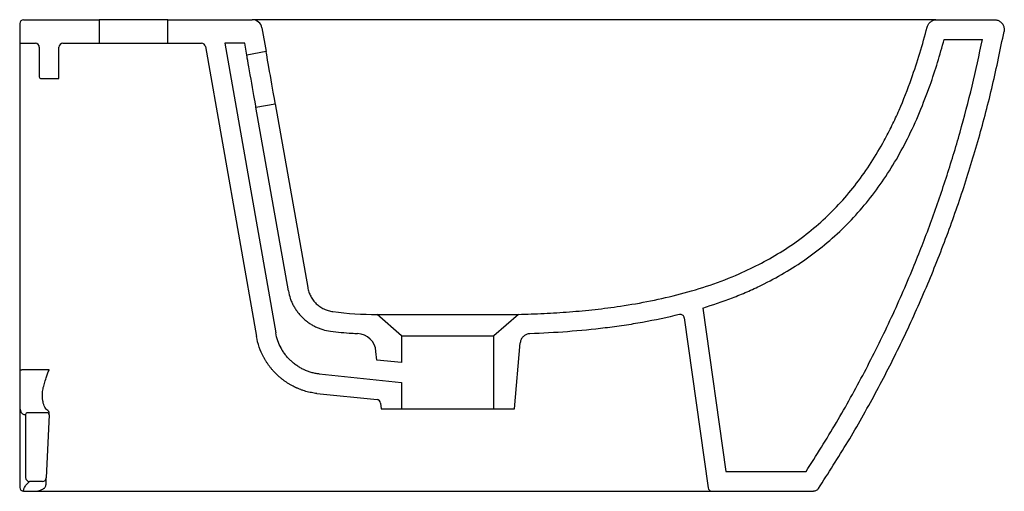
# Model space of a CAD drawing. Header units: millimetres. Extents: x 4583.915 to 4584.416, y 2497.6 to 2497.84.
import ezdxf

# ---------------------------------------------------------------- set-up
doc = ezdxf.new("R2010")
doc.units = ezdxf.units.MM
doc.layers.add('SANINDUSA', color=3, linetype='Continuous')

msp = doc.modelspace()

# ---------------------------------------------------------------- linework, layer by layer
at = {"layer": 'SANINDUSA'}
for p, q in [((4583.915052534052, 2497.838257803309), (4583.915052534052, 2497.829257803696)), ((4583.917052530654, 2497.840257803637), (4583.955552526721, 2497.840257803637)), ((4583.955552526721, 2497.840257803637), (4583.955552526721, 2497.828257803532)), ((4583.990552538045, 2497.840257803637), (4583.955552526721, 2497.840257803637)), ((4583.990552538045, 2497.828257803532), (4583.990552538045, 2497.840257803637)), ((4583.990552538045, 2497.840257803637), (4584.03348297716, 2497.840257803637)), ((4584.38199798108, 2497.840257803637), (4584.411430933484, 2497.840257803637)), ((4584.038407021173, 2497.836126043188), (4584.040543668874, 2497.824008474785)), ((4583.916052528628, 2497.828257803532), (4583.923052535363, 2497.828257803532)), ((4583.937052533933, 2497.828257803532), (4583.955552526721, 2497.828257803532)), ((4583.955552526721, 2497.828257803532), (4583.990552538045, 2497.828257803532)), ((4583.990552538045, 2497.828257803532), (4584.007653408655, 2497.828257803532)), ((4584.029640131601, 2497.828257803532), (4584.019485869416, 2497.828257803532)), ((4584.019485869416, 2497.828257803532), (4584.045482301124, 2497.680824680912)), ((4584.030695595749, 2497.822271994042), (4584.029640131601, 2497.828257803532)), ((4584.385859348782, 2497.83025780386), (4584.405351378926, 2497.83025780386)), ((4583.925052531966, 2497.826257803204), (4583.925052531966, 2497.811257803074)), ((4583.93505252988, 2497.81025780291), (4583.93505252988, 2497.826257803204)), ((4584.009623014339, 2497.826605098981), (4584.035634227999, 2497.679088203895)), ((4584.040543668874, 2497.824008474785), (4584.030695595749, 2497.822271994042)), ((4583.915052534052, 2497.814652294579), (4583.915052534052, 2497.780878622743)), ((4583.926052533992, 2497.81025780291), (4583.93505252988, 2497.81025780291)), ((4584.035384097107, 2497.795682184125), (4584.045232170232, 2497.797418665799)), ((4584.051859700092, 2497.702244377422), (4584.035384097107, 2497.795682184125)), ((4584.045232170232, 2497.797418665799), (4584.061707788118, 2497.70398085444)), ((4583.915052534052, 2497.780878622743), (4583.915052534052, 2497.662093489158)), ((4584.262875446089, 2497.693508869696), (4584.274574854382, 2497.610263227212)), ((4584.109552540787, 2497.679406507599), (4584.097068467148, 2497.690258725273)), ((4584.169052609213, 2497.69027266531), (4584.156552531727, 2497.679406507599)), ((4584.253472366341, 2497.688562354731), (4584.265640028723, 2497.60198487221)), ((4584.109552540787, 2497.679406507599), (4584.156552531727, 2497.679406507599)), ((4584.109552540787, 2497.679406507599), (4584.109552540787, 2497.66575351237)), ((4584.156552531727, 2497.642257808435), (4584.156552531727, 2497.679406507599)), ((4584.167052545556, 2497.642257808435), (4584.169994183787, 2497.67588087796)), ((4584.096884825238, 2497.667034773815), (4584.096501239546, 2497.671419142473)), ((4584.109552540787, 2497.66575351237), (4584.096884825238, 2497.667034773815)), ((4583.930001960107, 2497.662006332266), (4583.916101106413, 2497.662006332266)), ((4584.067502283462, 2497.65995560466), (4584.109552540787, 2497.65570248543)), ((4584.109552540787, 2497.65570248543), (4584.109552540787, 2497.642257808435)), ((4583.926610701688, 2497.649106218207), (4583.926636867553, 2497.649806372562)), ((4584.066404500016, 2497.650015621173), (4584.097012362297, 2497.646919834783)), ((4583.915052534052, 2497.644088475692), (4583.915052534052, 2497.602702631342)), ((4584.098803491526, 2497.645104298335), (4584.099052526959, 2497.642257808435)), ((4583.917585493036, 2497.639263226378), (4583.918052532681, 2497.639263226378)), ((4583.918052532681, 2497.639263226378), (4583.918052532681, 2497.607263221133)), ((4583.929007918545, 2497.640263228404), (4583.919052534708, 2497.640263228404)), ((4583.930006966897, 2497.639219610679), (4583.928607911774, 2497.607175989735)), ((4584.099052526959, 2497.642257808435), (4584.109552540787, 2497.642257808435)), ((4584.109552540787, 2497.642257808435), (4584.156552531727, 2497.642257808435)), ((4584.156552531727, 2497.642257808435), (4584.167052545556, 2497.642257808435)), ((4584.274574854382, 2497.610263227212), (4584.315492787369, 2497.610263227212)), ((4583.915052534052, 2497.602702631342), (4583.915052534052, 2497.602263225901)), ((4583.926609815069, 2497.605263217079), (4583.920052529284, 2497.605263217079)), ((4583.917052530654, 2497.600263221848), (4583.917052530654, 2497.600734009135)), ((4583.917052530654, 2497.600263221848), (4583.923238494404, 2497.600263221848)), ((4583.927288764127, 2497.600263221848), (4584.26762055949, 2497.600263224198)), ((4584.26762057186, 2497.600263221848), (4584.319271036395, 2497.600263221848))]:
    msp.add_line(p, q, dxfattribs=at)
at = {"layer": 'SANINDUSA', "flags": 128}
for points in [[(4584.045232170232, 2497.797418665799), (4584.045200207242, 2497.797599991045), (4584.045105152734, 2497.798139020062), (4584.044949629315, 2497.799021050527), (4584.044737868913, 2497.800222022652), (4584.044475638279, 2497.801709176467), (4584.044170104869, 2497.803441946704), (4584.043829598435, 2497.805373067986), (4584.043463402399, 2497.807449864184), (4584.04308151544, 2497.809615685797), (4584.042694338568, 2497.811811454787), (4584.042312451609, 2497.813977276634), (4584.041946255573, 2497.81605407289), (4584.041605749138, 2497.817985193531), (4584.041300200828, 2497.819717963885), (4584.041037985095, 2497.821205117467), (4584.040826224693, 2497.822406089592), (4584.040670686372, 2497.823288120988), (4584.040575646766, 2497.823827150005), (4584.040543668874, 2497.824008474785)], [(4584.035384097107, 2497.795682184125), (4584.035352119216, 2497.795863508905), (4584.035257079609, 2497.796402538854), (4584.03510155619, 2497.797284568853), (4584.034889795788, 2497.798485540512), (4584.034627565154, 2497.79997269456), (4584.034322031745, 2497.801705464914), (4584.03398152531, 2497.803636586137), (4584.033615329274, 2497.805713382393), (4584.033233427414, 2497.807879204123), (4584.032846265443, 2497.810074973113), (4584.032464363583, 2497.812240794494), (4584.032098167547, 2497.814317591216), (4584.031757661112, 2497.816248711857), (4584.031452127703, 2497.817981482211), (4584.03118991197, 2497.819468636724), (4584.030978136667, 2497.820669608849), (4584.030822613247, 2497.821551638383), (4584.030727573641, 2497.8220906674), (4584.030695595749, 2497.822271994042)], [(4583.928446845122, 2497.603486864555), (4583.928460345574, 2497.603796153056), (4583.928475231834, 2497.604137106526), (4583.928491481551, 2497.604509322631)], [(4583.928491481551, 2497.604509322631), (4583.92855575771, 2497.60598146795), (4583.928594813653, 2497.606875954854), (4583.928607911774, 2497.607175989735)]]:
    msp.add_lwpolyline(points, dxfattribs=at)
at = {"layer": 'SANINDUSA'}
for centre, radius, start, end in [((4583.917052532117, 2497.838257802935), 0.00200000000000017, 90, 180), ((4584.033482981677, 2497.835257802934), 0.005000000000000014, 9.99999999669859, 90), ((4583.916052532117, 2497.829257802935), 0.0009999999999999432, 180, 270), ((4583.923052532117, 2497.826257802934), 0.001999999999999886, 0, 90), ((4583.937052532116, 2497.826257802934), 0.002000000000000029, 90, 180), ((4584.007653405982, 2497.826257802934), 0.002000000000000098, 9.99999999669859, 90), ((4583.926052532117, 2497.811257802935), 0.001000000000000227, 180, 270), ((4584.086539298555, 2497.670547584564), 0.01000000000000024, 4.999999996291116, 86.97194102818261), ((4583.91583224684, 2497.665122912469), 0.003128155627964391, 255.5664862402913, 274.9305564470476), ((4584.09681110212, 2497.644929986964), 0.002, 4.999996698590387, 84.22454505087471), ((4583.919052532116, 2497.639263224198), 0.0009999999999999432, 90, 180), ((4583.929007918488, 2497.639263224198), 0.0009999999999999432, 357.5000000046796, 90), ((4583.920052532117, 2497.607263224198), 0.002000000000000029, 180, 270), ((4583.92660981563, 2497.607263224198), 0.002000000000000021, 270, 357.5000000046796), ((4583.917052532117, 2497.602263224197), 0.001999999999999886, 180, 270), ((4584.26762055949, 2497.602263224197), 0.001999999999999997, 188.0000000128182, 270)]:
    msp.add_arc(centre, radius, start, end, dxfattribs=at)
for points, knots in [([(4584.04724644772, 2497.840257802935), (4584.046238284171, 2497.840257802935), (4584.045268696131, 2497.840257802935), (4584.043404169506, 2497.840257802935), (4584.042509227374, 2497.840257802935), (4584.041225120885, 2497.840257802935), (4584.040809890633, 2497.840257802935), (4584.040012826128, 2497.840257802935), (4584.039629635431, 2497.840257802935), (4584.038525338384, 2497.840257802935), (4584.037849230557, 2497.840257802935), (4584.036927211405, 2497.840257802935), (4584.036635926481, 2497.840257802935), (4584.036094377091, 2497.840257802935), (4584.035842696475, 2497.840257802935), (4584.035143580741, 2497.840257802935), (4584.034751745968, 2497.840257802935), (4584.034276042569, 2497.840257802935), (4584.034136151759, 2497.840257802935), (4584.033898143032, 2497.840257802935), (4584.033799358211, 2497.840257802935), (4584.033562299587, 2497.840257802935), (4584.033482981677, 2497.840257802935), (4584.033482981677, 2497.840257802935)], [0, 0, 0, 0, 0.1249999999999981, 0.1249999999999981, 0.2499999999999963, 0.2499999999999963, 0.312499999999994, 0.312499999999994, 0.3749999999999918, 0.3749999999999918, 0.4999999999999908, 0.4999999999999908, 0.562499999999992, 0.562499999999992, 0.6249999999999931, 0.6249999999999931, 0.7499999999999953, 0.7499999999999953, 0.8124999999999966, 0.8124999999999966, 0.8749999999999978, 0.8749999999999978, 1, 1, 1, 1]), ([(4584.381574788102, 2497.840257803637), (4584.38126385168, 2497.840257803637), (4584.380580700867, 2497.840257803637), (4584.378261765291, 2497.840257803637), (4584.375017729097, 2497.840257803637), (4584.371048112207, 2497.840257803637), (4584.366337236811, 2497.840257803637), (4584.36062463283, 2497.840257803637), (4584.35381914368, 2497.840257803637), (4584.345892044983, 2497.840257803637), (4584.337282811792, 2497.840257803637), (4584.328101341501, 2497.840257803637), (4584.317649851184, 2497.840257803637), (4584.305841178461, 2497.840257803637), (4584.292638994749, 2497.840257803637), (4584.278971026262, 2497.840257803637), (4584.265318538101, 2497.840257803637), (4584.251785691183, 2497.840257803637), (4584.238447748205, 2497.840257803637), (4584.224981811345, 2497.840257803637), (4584.209717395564, 2497.840257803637), (4584.192707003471, 2497.840257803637), (4584.173971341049, 2497.840257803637), (4584.154182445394, 2497.840257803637), (4584.133355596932, 2497.840257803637), (4584.111535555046, 2497.840257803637), (4584.08985592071, 2497.840257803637), (4584.068364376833, 2497.840257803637), (4584.054282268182, 2497.840257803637), (4584.047246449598, 2497.840257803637)], [0, 0, 0, 0, 0.02343504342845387, 0.05148856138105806, 0.07679993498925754, 0.102200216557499, 0.1276118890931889, 0.1529388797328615, 0.1825726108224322, 0.2123338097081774, 0.2421647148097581, 0.2719752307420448, 0.3016504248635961, 0.338475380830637, 0.3754116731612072, 0.4123628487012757, 0.4492081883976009, 0.4830623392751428, 0.5169822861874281, 0.5509073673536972, 0.5847684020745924, 0.6315987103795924, 0.6784453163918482, 0.7252811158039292, 0.780186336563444, 0.8351802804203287, 0.8901813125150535, 0.9451314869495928, 1, 1, 1, 1]), ([(4584.377152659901, 2497.836503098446), (4584.377346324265, 2497.837034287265), (4584.3777336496, 2497.838096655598), (4584.378941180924, 2497.839322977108), (4584.380410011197, 2497.840115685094), (4584.381485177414, 2497.840211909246), (4584.38199798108, 2497.840257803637)], [0, 0, 0, 0, 0.2555876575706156, 0.5111708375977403, 0.7668515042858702, 1, 1, 1, 1]), ([(4584.411430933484, 2497.840257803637), (4584.411993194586, 2497.84020251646), (4584.413117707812, 2497.840091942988), (4584.414614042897, 2497.839230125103), (4584.415752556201, 2497.837960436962), (4584.416400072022, 2497.836377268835), (4584.416474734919, 2497.835109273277), (4584.416361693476, 2497.834436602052), (4584.416341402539, 2497.834315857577)], [0, 0, 0, 0, 0.1916173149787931, 0.383231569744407, 0.5748508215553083, 0.7664646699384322, 0.9580804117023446, 1, 1, 1, 1]), ([(4584.321773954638, 2497.60160925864), (4584.326864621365, 2497.609532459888), (4584.337043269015, 2497.625374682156), (4584.350950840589, 2497.649966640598), (4584.36383148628, 2497.675102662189), (4584.375573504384, 2497.700807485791), (4584.386120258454, 2497.726870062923), (4584.395480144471, 2497.753245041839), (4584.403634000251, 2497.779891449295), (4584.410729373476, 2497.806911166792), (4584.414469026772, 2497.825172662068), (4584.416341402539, 2497.834315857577)], [0, 0, 0, 0, 0.1117401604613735, 0.2234213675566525, 0.3350991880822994, 0.446827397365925, 0.5586586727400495, 0.6686442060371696, 0.7788291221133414, 0.8892638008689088, 1, 1, 1, 1]), ([(4584.36920604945, 2497.81025780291), (4584.370674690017, 2497.814583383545), (4584.373615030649, 2497.823243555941), (4584.375972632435, 2497.832080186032), (4584.377152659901, 2497.836503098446)], [0, 0, 0, 0, 0.4994797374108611, 1, 1, 1, 1]), ([(4583.915052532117, 2497.829257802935), (4583.915052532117, 2497.829257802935), (4583.915052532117, 2497.829234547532), (4583.915052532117, 2497.829141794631), (4583.915052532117, 2497.829071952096), (4583.915052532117, 2497.828796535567), (4583.915052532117, 2497.828525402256), (4583.915052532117, 2497.827989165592), (4583.915052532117, 2497.827788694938), (4583.915052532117, 2497.827342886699), (4583.915052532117, 2497.827099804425), (4583.915052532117, 2497.826317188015), (4583.915052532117, 2497.825722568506), (4583.915052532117, 2497.824720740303), (4583.915052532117, 2497.824366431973), (4583.915052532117, 2497.823629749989), (4583.915052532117, 2497.823248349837), (4583.915052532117, 2497.822066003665), (4583.915052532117, 2497.82122723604), (4583.915052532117, 2497.819891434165), (4583.915052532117, 2497.819432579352), (4583.915052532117, 2497.818507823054), (4583.915052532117, 2497.818039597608), (4583.915052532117, 2497.816617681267), (4583.915052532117, 2497.815646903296), (4583.915052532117, 2497.814652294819)], [0, 0, 0, 0, 0.06249999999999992, 0.06249999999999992, 0.1249999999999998, 0.1249999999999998, 0.2499999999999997, 0.2499999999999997, 0.3124999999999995, 0.3124999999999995, 0.3749999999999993, 0.3749999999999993, 0.4999999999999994, 0.4999999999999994, 0.5624999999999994, 0.5624999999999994, 0.6249999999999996, 0.6249999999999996, 0.7499999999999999, 0.7499999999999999, 0.8124999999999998, 0.8124999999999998, 0.8749999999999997, 0.8749999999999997, 1, 1, 1, 1]), ([(4584.315492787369, 2497.610263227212), (4584.32072067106, 2497.61852354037), (4584.33118217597, 2497.635053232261), (4584.345379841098, 2497.660751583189), (4584.358451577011, 2497.687031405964), (4584.369588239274, 2497.712369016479), (4584.37902601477, 2497.736598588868), (4584.386986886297, 2497.759608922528), (4584.394047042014, 2497.78291870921), (4584.400275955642, 2497.806459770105), (4584.403660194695, 2497.822328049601), (4584.405351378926, 2497.83025780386)], [0, 0, 0, 0, 0.1226604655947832, 0.245455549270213, 0.3682520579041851, 0.4909144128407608, 0.5926558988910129, 0.6945095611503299, 0.796401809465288, 0.8982571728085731, 1, 1, 1, 1]), ([(4584.378674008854, 2497.806935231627), (4584.379984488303, 2497.810784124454), (4584.382607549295, 2497.818488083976), (4584.384774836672, 2497.82633246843), (4584.385859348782, 2497.83025780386)], [0, 0, 0, 0, 0.4995993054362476, 1, 1, 1, 1]), ([(4584.169052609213, 2497.69027266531), (4584.173389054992, 2497.690411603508), (4584.182061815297, 2497.690689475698), (4584.195066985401, 2497.691536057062), (4584.208057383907, 2497.692751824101), (4584.2218458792, 2497.694529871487), (4584.23637544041, 2497.697036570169), (4584.251647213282, 2497.700544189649), (4584.266741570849, 2497.705055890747), (4584.280527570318, 2497.710345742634), (4584.292873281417, 2497.716245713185), (4584.303900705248, 2497.722595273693), (4584.314443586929, 2497.729927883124), (4584.324299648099, 2497.738171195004), (4584.333283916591, 2497.747200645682), (4584.34146414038, 2497.756977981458), (4584.348854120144, 2497.76751384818), (4584.354721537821, 2497.777431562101), (4584.359314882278, 2497.786370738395), (4584.364154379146, 2497.796788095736), (4584.367182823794, 2497.804863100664), (4584.36920604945, 2497.81025780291)], [0, 0, 0, 0, 0.05172087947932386, 0.1034401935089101, 0.155341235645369, 0.2072397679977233, 0.2691450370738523, 0.3310402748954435, 0.3939336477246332, 0.4568087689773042, 0.5068659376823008, 0.5569146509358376, 0.6083429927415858, 0.6597667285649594, 0.7098798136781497, 0.759997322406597, 0.8115585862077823, 0.8631298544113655, 0.8972376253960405, 0.931347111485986, 1, 1, 1, 1]), ([(4584.262875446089, 2497.693508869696), (4584.267947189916, 2497.695159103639), (4584.275570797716, 2497.697639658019), (4584.285458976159, 2497.701728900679), (4584.294337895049, 2497.70581380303), (4584.304482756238, 2497.711247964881), (4584.315729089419, 2497.718460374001), (4584.326413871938, 2497.726690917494), (4584.336336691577, 2497.735830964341), (4584.345325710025, 2497.745725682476), (4584.353456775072, 2497.756328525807), (4584.360770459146, 2497.767651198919), (4584.367463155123, 2497.779939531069), (4584.37351273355, 2497.793030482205), (4584.376951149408, 2497.80229383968), (4584.37867394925, 2497.806935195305)], [0, 0, 0, 0, 0.09464184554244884, 0.1422611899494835, 0.1898787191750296, 0.2681286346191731, 0.3463681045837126, 0.426821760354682, 0.50727214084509, 0.5855666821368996, 0.6638692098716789, 0.7442387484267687, 0.8246229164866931, 0.9121282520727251, 1, 1, 1, 1]), ([(4584.061707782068, 2497.70398085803), (4584.061846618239, 2497.703193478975), (4584.062046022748, 2497.702427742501), (4584.062560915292, 2497.700937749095), (4584.062876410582, 2497.700213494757), (4584.063439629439, 2497.699159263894), (4584.063642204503, 2497.69881402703), (4584.064070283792, 2497.698146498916), (4584.064296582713, 2497.697822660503), (4584.065011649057, 2497.696880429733), (4584.065536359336, 2497.696291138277), (4584.06639709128, 2497.695466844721), (4584.066697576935, 2497.695201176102), (4584.067313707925, 2497.694698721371), (4584.067630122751, 2497.694461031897), (4584.068603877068, 2497.693787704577), (4584.069285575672, 2497.693391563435), (4584.070357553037, 2497.692877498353), (4584.070724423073, 2497.692719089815), (4584.071469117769, 2497.69243238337), (4584.071845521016, 2497.692304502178), (4584.072986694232, 2497.691966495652), (4584.073763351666, 2497.691801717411), (4584.074556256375, 2497.691698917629)], [0, 0, 0, 0, 0.1249999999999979, 0.1249999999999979, 0.2499999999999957, 0.2499999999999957, 0.3124999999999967, 0.3124999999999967, 0.3749999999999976, 0.3749999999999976, 0.499999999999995, 0.499999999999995, 0.5624999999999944, 0.5624999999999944, 0.624999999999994, 0.624999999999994, 0.7499999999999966, 0.7499999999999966, 0.8124999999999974, 0.8124999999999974, 0.8749999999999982, 0.8749999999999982, 1, 1, 1, 1]), ([(4584.051859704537, 2497.702244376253), (4584.052090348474, 2497.700936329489), (4584.052424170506, 2497.699654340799), (4584.053065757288, 2497.697797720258), (4584.053304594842, 2497.6971851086), (4584.05369985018, 2497.696279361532), (4584.053837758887, 2497.695979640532), (4584.054125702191, 2497.695385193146), (4584.05427478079, 2497.695092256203), (4584.054588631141, 2497.694504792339), (4584.054750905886, 2497.694215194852), (4584.055086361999, 2497.693643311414), (4584.055260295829, 2497.693359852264), (4584.055794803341, 2497.692526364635), (4584.056173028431, 2497.691985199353), (4584.056965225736, 2497.690941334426), (4584.057382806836, 2497.690433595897), (4584.058039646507, 2497.689696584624), (4584.058263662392, 2497.689455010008), (4584.058607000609, 2497.689099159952), (4584.058722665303, 2497.688981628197), (4584.058956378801, 2497.688748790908), (4584.059073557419, 2497.688634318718), (4584.059433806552, 2497.688289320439), (4584.059677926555, 2497.688064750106), (4584.060174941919, 2497.687625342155), (4584.060429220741, 2497.687409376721), (4584.061198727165, 2497.686781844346), (4584.061727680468, 2497.686384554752), (4584.062806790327, 2497.685638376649), (4584.063361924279, 2497.685285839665), (4584.064215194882, 2497.684790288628), (4584.064503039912, 2497.684630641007), (4584.065085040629, 2497.684322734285), (4584.065377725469, 2497.684175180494), (4584.066273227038, 2497.683745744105), (4584.066883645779, 2497.683482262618), (4584.068124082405, 2497.683004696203), (4584.068753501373, 2497.682790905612), (4584.070650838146, 2497.682228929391), (4584.071952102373, 2497.681952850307), (4584.073270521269, 2497.681781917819)], [0, 0, 0, 0, 0.1249999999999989, 0.1249999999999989, 0.1874999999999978, 0.1874999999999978, 0.2187499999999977, 0.2187499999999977, 0.2499999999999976, 0.2499999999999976, 0.2812499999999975, 0.2812499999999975, 0.3124999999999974, 0.3124999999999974, 0.3749999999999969, 0.3749999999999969, 0.4374999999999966, 0.4374999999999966, 0.4687499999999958, 0.4687499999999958, 0.4843749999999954, 0.4843749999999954, 0.4999999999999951, 0.4999999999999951, 0.5312499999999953, 0.5312499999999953, 0.5624999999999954, 0.5624999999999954, 0.6249999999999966, 0.6249999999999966, 0.6874999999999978, 0.6874999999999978, 0.7187499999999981, 0.7187499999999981, 0.7499999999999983, 0.7499999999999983, 0.8124999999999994, 0.8124999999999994, 0.8750000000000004, 0.8750000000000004, 1, 1, 1, 1]), ([(4584.097068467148, 2497.690258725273), (4584.097105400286, 2497.690258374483), (4584.097203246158, 2497.690257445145), (4584.098211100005, 2497.690255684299), (4584.100300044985, 2497.690256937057), (4584.103358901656, 2497.690261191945), (4584.107228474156, 2497.690267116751), (4584.111873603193, 2497.690273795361), (4584.117074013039, 2497.690279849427), (4584.12277552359, 2497.690284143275), (4584.128710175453, 2497.690286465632), (4584.134820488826, 2497.69028735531), (4584.14082549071, 2497.690287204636), (4584.146665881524, 2497.6902864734), (4584.15207227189, 2497.690285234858), (4584.156986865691, 2497.690283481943), (4584.161181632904, 2497.690281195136), (4584.164612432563, 2497.690278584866), (4584.167121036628, 2497.690275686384), (4584.168680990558, 2497.690273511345), (4584.169050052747, 2497.690272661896), (4584.169052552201, 2497.690272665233), (4584.169052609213, 2497.69027266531)], [0, 0, 0, 0, 0.0321349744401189, 0.08513424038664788, 0.1396690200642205, 0.1926986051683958, 0.2472669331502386, 0.3002744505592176, 0.3548259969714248, 0.4077149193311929, 0.4621414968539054, 0.5149752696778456, 0.5693385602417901, 0.622221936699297, 0.6766372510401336, 0.7295496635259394, 0.7839968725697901, 0.8369063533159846, 0.8913495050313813, 0.9442737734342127, 0.9987288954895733, 0.9999999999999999, 0.9999999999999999, 0.9999999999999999, 0.9999999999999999]), ([(4584.251006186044, 2497.690224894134), (4584.244821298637, 2497.6886767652), (4584.238575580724, 2497.687354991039), (4584.229130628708, 2497.685656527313), (4584.225969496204, 2497.685138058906), (4584.21962378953, 2497.684188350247), (4584.216436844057, 2497.683756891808), (4584.206862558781, 2497.682586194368), (4584.200465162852, 2497.68197001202), (4584.18764615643, 2497.681011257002), (4584.18122143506, 2497.680668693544), (4584.174798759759, 2497.680441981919)], [0, 0, 0, 0, 0.2499999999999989, 0.2499999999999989, 0.3749999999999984, 0.3749999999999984, 0.4999999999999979, 0.4999999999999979, 0.7499999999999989, 0.7499999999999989, 1, 1, 1, 1]), ([(4584.253472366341, 2497.688562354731), (4584.253419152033, 2497.688782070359), (4584.253312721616, 2497.689221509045), (4584.252887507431, 2497.68976751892), (4584.252321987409, 2497.690144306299), (4584.251661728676, 2497.6903241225), (4584.251222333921, 2497.690257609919), (4584.251006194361, 2497.690224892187)], [0, 0, 0, 0, 0.2013330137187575, 0.4026728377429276, 0.6039697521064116, 0.805191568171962, 1, 1, 1, 1]), ([(4584.066404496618, 2497.650015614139), (4584.065461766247, 2497.650127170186), (4584.064522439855, 2497.650276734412), (4584.063127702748, 2497.650556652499), (4584.062665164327, 2497.650659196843), (4584.061746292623, 2497.650882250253), (4584.061291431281, 2497.651002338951), (4584.060383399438, 2497.651261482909), (4584.05993098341, 2497.651400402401), (4584.059255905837, 2497.651622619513), (4584.059031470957, 2497.651698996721), (4584.058583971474, 2497.651856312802), (4584.058362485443, 2497.651936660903), (4584.05769088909, 2497.652188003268), (4584.057249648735, 2497.652363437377), (4584.05659404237, 2497.652639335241), (4584.056376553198, 2497.652733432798), (4584.056051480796, 2497.652877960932), (4584.055943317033, 2497.652926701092), (4584.05572731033, 2497.653025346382), (4584.055618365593, 2497.653075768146), (4584.054658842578, 2497.653525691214), (4584.053820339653, 2497.65396035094), (4584.052592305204, 2497.654660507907), (4584.052187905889, 2497.654901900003), (4584.051390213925, 2497.655399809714), (4584.050998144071, 2497.655655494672), (4584.050221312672, 2497.656184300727), (4584.049837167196, 2497.656457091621), (4584.04926839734, 2497.656878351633), (4584.048985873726, 2497.657091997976), (4584.048706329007, 2497.657310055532), (4584.048520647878, 2497.657456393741), (4584.048428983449, 2497.65752937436), (4584.047964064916, 2497.65790337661), (4584.047600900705, 2497.658207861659), (4584.047065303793, 2497.65867536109), (4584.046888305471, 2497.658832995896), (4584.046624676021, 2497.659072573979), (4584.046537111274, 2497.659152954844), (4584.046362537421, 2497.659314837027), (4584.046274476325, 2497.659397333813), (4584.045503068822, 2497.660127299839), (4584.044842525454, 2497.66080428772), (4584.04389580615, 2497.661855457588), (4584.043587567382, 2497.66221177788), (4584.042986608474, 2497.662935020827), (4584.042694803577, 2497.663300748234), (4584.042123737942, 2497.664046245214), (4584.041844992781, 2497.664425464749), (4584.041437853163, 2497.665003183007), (4584.041303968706, 2497.665197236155), (4584.041039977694, 2497.665588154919), (4584.040910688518, 2497.665783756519), (4584.040523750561, 2497.666382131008), (4584.040274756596, 2497.666784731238), (4584.039912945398, 2497.667396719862), (4584.039794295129, 2497.667602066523), (4584.039619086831, 2497.667912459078), (4584.039561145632, 2497.668016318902), (4584.039446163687, 2497.668224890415), (4584.039388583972, 2497.668330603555), (4584.038435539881, 2497.670101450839), (4584.037672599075, 2497.671842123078), (4584.036444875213, 2497.675377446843), (4584.035963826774, 2497.677218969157), (4584.035634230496, 2497.679088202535)], [0, 0, 0, 0, 0.06250000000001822, 0.06250000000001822, 0.09375000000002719, 0.09375000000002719, 0.1250000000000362, 0.1250000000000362, 0.1562500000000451, 0.1562500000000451, 0.1718750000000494, 0.1718750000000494, 0.1875000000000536, 0.1875000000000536, 0.2187500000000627, 0.2187500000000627, 0.2343750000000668, 0.2343750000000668, 0.2421875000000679, 0.2421875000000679, 0.250000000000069, 0.250000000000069, 0.3125000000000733, 0.3125000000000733, 0.3437500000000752, 0.3437500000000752, 0.3750000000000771, 0.3750000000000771, 0.406250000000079, 0.406250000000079, 0.4218750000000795, 0.4296875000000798, 0.4296875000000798, 0.4375000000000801, 0.4375000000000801, 0.4687500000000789, 0.4687500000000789, 0.4843750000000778, 0.4843750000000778, 0.4921875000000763, 0.4921875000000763, 0.5000000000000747, 0.5000000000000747, 0.5625000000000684, 0.5625000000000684, 0.5937500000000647, 0.5937500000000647, 0.6250000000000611, 0.6250000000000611, 0.6562500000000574, 0.6562500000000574, 0.6718750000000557, 0.6718750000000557, 0.6875000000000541, 0.6875000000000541, 0.7187500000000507, 0.7187500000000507, 0.7343750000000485, 0.7343750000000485, 0.7421875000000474, 0.7421875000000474, 0.7500000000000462, 0.7500000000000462, 0.8750000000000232, 0.8750000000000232, 1, 1, 1, 1]), ([(4584.067502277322, 2497.659955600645), (4584.066827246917, 2497.660037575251), (4584.066154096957, 2497.66014679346), (4584.064823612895, 2497.660417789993), (4584.064166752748, 2497.660579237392), (4584.063191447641, 2497.660860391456), (4584.062867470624, 2497.660960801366), (4584.06222314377, 2497.661174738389), (4584.061904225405, 2497.661287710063), (4584.061263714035, 2497.661529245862), (4584.060948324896, 2497.661655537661), (4584.060478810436, 2497.661854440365), (4584.060323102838, 2497.661922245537), (4584.060012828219, 2497.662061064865), (4584.059857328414, 2497.662132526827), (4584.059094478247, 2497.662492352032), (4584.058493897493, 2497.662805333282), (4584.057323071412, 2497.663476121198), (4584.056753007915, 2497.663833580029), (4584.055919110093, 2497.664403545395), (4584.055644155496, 2497.66459956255), (4584.055101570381, 2497.665002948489), (4584.054835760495, 2497.665208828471), (4584.054303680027, 2497.665638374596), (4584.054044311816, 2497.665856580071), (4584.0536607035, 2497.666192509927), (4584.053534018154, 2497.666305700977), (4584.053282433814, 2497.666535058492), (4584.053156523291, 2497.666652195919), (4584.052543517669, 2497.667234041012), (4584.052070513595, 2497.66772019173), (4584.05116817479, 2497.66872477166), (4584.050738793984, 2497.669242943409), (4584.050125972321, 2497.670044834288), (4584.049926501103, 2497.670316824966), (4584.049538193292, 2497.670869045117), (4584.049350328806, 2497.671147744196), (4584.048981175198, 2497.671719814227), (4584.048803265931, 2497.672008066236), (4584.048544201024, 2497.672447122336), (4584.048459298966, 2497.67259434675), (4584.048292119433, 2497.672891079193), (4584.048208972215, 2497.673042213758), (4584.04749002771, 2497.674380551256), (4584.046939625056, 2497.675638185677), (4584.046064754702, 2497.67816054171), (4584.045717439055, 2497.679491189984), (4584.045482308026, 2497.680824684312)], [0, 0, 0, 0, 0.06249999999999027, 0.06249999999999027, 0.1249999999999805, 0.1249999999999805, 0.156249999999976, 0.156249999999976, 0.1874999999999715, 0.1874999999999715, 0.218749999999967, 0.218749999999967, 0.2343749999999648, 0.2343749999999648, 0.2499999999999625, 0.2499999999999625, 0.3124999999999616, 0.3124999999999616, 0.3749999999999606, 0.3749999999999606, 0.4062499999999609, 0.4062499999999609, 0.4374999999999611, 0.4374999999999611, 0.4687499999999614, 0.4687499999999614, 0.4843749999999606, 0.4843749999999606, 0.4999999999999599, 0.4999999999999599, 0.5624999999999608, 0.5624999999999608, 0.6249999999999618, 0.6249999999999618, 0.6562499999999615, 0.6562499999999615, 0.6874999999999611, 0.6874999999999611, 0.7187499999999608, 0.7187499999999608, 0.7343749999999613, 0.7343749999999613, 0.7499999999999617, 0.7499999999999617, 0.8749999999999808, 0.8749999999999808, 1, 1, 1, 1]), ([(4584.073270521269, 2497.681781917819), (4584.076934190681, 2497.681306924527), (4584.080593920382, 2497.6809515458), (4584.085187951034, 2497.68063997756), (4584.086127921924, 2497.680583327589), (4584.087067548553, 2497.680533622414)], [0, 0, 0, 0, 0.5, 0.5, 0.6286486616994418, 0.6286486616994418, 0.6286486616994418, 0.6286486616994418]), ([(4584.174798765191, 2497.68044198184), (4584.174238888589, 2497.680366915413), (4584.173119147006, 2497.680216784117), (4584.171652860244, 2497.679302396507), (4584.170564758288, 2497.677994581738), (4584.170098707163, 2497.676763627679), (4584.170013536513, 2497.67604432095), (4584.169994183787, 2497.67588087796)], [0, 0, 0, 0, 0.2328838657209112, 0.4657628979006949, 0.6986440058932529, 0.9315250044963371, 1, 1, 1, 1]), ([(4583.915052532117, 2497.662093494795), (4583.915052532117, 2497.660393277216), (4583.915052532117, 2497.65870524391), (4583.915052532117, 2497.656191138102), (4583.915052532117, 2497.655354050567), (4583.915052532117, 2497.653727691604), (4583.915052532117, 2497.652933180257), (4583.915052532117, 2497.651380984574), (4583.915052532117, 2497.650623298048), (4583.915052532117, 2497.649515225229), (4583.915052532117, 2497.649150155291), (4583.915052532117, 2497.648439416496), (4583.915052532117, 2497.648092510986), (4583.915052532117, 2497.646399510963), (4583.915052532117, 2497.645176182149), (4583.915052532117, 2497.644088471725)], [0, 0, 0, 0, 0.2500000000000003, 0.2500000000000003, 0.3749999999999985, 0.3749999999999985, 0.4999999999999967, 0.4999999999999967, 0.6249999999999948, 0.6249999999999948, 0.6874999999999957, 0.6874999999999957, 0.7499999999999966, 0.7499999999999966, 1, 1, 1, 1]), ([(4583.926636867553, 2497.649806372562), (4583.926686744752, 2497.650647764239), (4583.926882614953, 2497.652398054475), (4583.927642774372, 2497.655149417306), (4583.928663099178, 2497.658372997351), (4583.929504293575, 2497.660664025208), (4583.92999860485, 2497.661997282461), (4583.930001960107, 2497.662006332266)], [0, 0, 0, 0, 0.2091428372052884, 0.4377494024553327, 0.6701246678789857, 0.9977608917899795, 0.9999999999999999, 0.9999999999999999, 0.9999999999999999, 0.9999999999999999]), ([(4583.929369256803, 2497.641322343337), (4583.92935763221, 2497.641328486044), (4583.92901091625, 2497.641511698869), (4583.928479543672, 2497.642051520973), (4583.927782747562, 2497.643028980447), (4583.927262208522, 2497.644296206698), (4583.926912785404, 2497.645788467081), (4583.926707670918, 2497.647320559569), (4583.926610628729, 2497.648414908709), (4583.926610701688, 2497.649106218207)], [0, 0, 0, 0, 0.005975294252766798, 0.1782195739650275, 0.3605199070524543, 0.5359739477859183, 0.705605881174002, 0.8724003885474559, 1, 1, 1, 1]), ([(4583.915052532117, 2497.644088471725), (4583.915052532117, 2497.642978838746), (4583.915148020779, 2497.6420593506), (4583.915446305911, 2497.641136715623), (4583.915515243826, 2497.640963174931), (4583.915671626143, 2497.640642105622), (4583.915758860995, 2497.640494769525), (4583.916048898, 2497.640091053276), (4583.916279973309, 2497.639872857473), (4583.916552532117, 2497.639703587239)], [0, 0, 0, 0, 0.499999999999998, 0.499999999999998, 0.6249999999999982, 0.6249999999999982, 0.7499999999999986, 0.7499999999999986, 1, 1, 1, 1]), ([(4583.930022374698, 2497.640138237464), (4583.930031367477, 2497.640194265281), (4583.930064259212, 2497.640399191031), (4583.929928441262, 2497.640735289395), (4583.929692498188, 2497.641080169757), (4583.929476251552, 2497.641233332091), (4583.929363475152, 2497.641313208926)], [0, 0, 0, 0, 0.1100942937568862, 0.4026777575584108, 0.6884860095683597, 1, 1, 1, 1]), ([(4583.930006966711, 2497.63921960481), (4583.930006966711, 2497.63921960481), (4583.930010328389, 2497.6392965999), (4583.930023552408, 2497.639599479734), (4583.930033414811, 2497.639825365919), (4583.930046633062, 2497.640128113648)], [0, 0, 0, 0, 0.5, 0.5, 1, 1, 1, 1]), ([(4583.917052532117, 2497.600734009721), (4583.917052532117, 2497.600943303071), (4583.917115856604, 2497.601218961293), (4583.917355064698, 2497.601896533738), (4583.917531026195, 2497.602298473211), (4583.917758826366, 2497.602763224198)], [0, 0, 0, 0, 0.5, 0.5, 1, 1, 1, 1]), ([(4583.918452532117, 2497.603668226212), (4583.918966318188, 2497.604166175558), (4583.919363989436, 2497.604554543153), (4583.919771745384, 2497.604959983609), (4583.919876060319, 2497.605065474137), (4583.92001683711, 2497.605212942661), (4583.920052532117, 2497.605254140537), (4583.920052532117, 2497.605261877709)], [0, 0, 0, 0, 0.4999999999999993, 0.4999999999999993, 0.7499999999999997, 0.7499999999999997, 1, 1, 1, 1]), ([(4583.927277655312, 2497.60166662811), (4583.927390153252, 2497.601742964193), (4583.927701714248, 2497.601911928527), (4583.928105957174, 2497.602380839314), (4583.928384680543, 2497.602873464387), (4583.928431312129, 2497.603184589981), (4583.928446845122, 2497.603486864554)], [0, 0, 0, 0, 0.2052836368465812, 0.539399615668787, 0.9036374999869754, 1, 1, 1, 1]), ([(4583.922926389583, 2497.600263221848), (4583.9230018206, 2497.600263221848), (4583.923241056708, 2497.600263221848), (4583.92419017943, 2497.600263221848), (4583.925614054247, 2497.600263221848), (4583.926730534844, 2497.600263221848), (4583.927288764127, 2497.600263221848)], [0, 0, 0, 0, 0.1330328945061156, 0.4219255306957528, 0.7109684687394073, 1, 1, 1, 1]), ([(4583.923238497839, 2497.600263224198), (4583.923402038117, 2497.600263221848), (4583.92385252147, 2497.600276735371), (4583.924614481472, 2497.600470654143), (4583.9257538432, 2497.600886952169), (4583.926665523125, 2497.601320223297), (4583.927252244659, 2497.601653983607), (4583.927273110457, 2497.60166585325)], [0, 0, 0, 0, 0.09611174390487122, 0.314195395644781, 0.614832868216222, 0.9863021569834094, 1, 1, 1, 1]), ([(4584.321773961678, 2497.601609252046), (4584.321636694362, 2497.601401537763), (4584.321476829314, 2497.60121498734), (4584.321113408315, 2497.600882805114), (4584.320908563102, 2497.60073758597), (4584.320476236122, 2497.600505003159), (4584.320243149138, 2497.600414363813), (4584.319764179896, 2497.600293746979), (4584.319520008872, 2497.600263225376), (4584.319271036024, 2497.600263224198)], [0, 0, 0, 0, 0.25, 0.25, 0.5, 0.5, 0.75, 0.75, 1, 1, 1, 1])]:
    msp.add_open_spline(points, degree=3, knots=knots, dxfattribs=at)
for points in [[(4584.074556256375, 2497.691698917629), (4584.082032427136, 2497.690729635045), (4584.089538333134, 2497.690281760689), (4584.097068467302, 2497.690258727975)], [(4583.916552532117, 2497.639703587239), (4583.916988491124, 2497.639414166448), (4583.91733476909, 2497.639263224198), (4583.917585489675, 2497.639263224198)], [(4583.917758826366, 2497.602763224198), (4583.91794863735, 2497.60310206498), (4583.918178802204, 2497.603402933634), (4583.918452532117, 2497.603668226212)]]:
    msp.add_open_spline(points, degree=3, dxfattribs=at)

doc.saveas('drawing.dxf')
